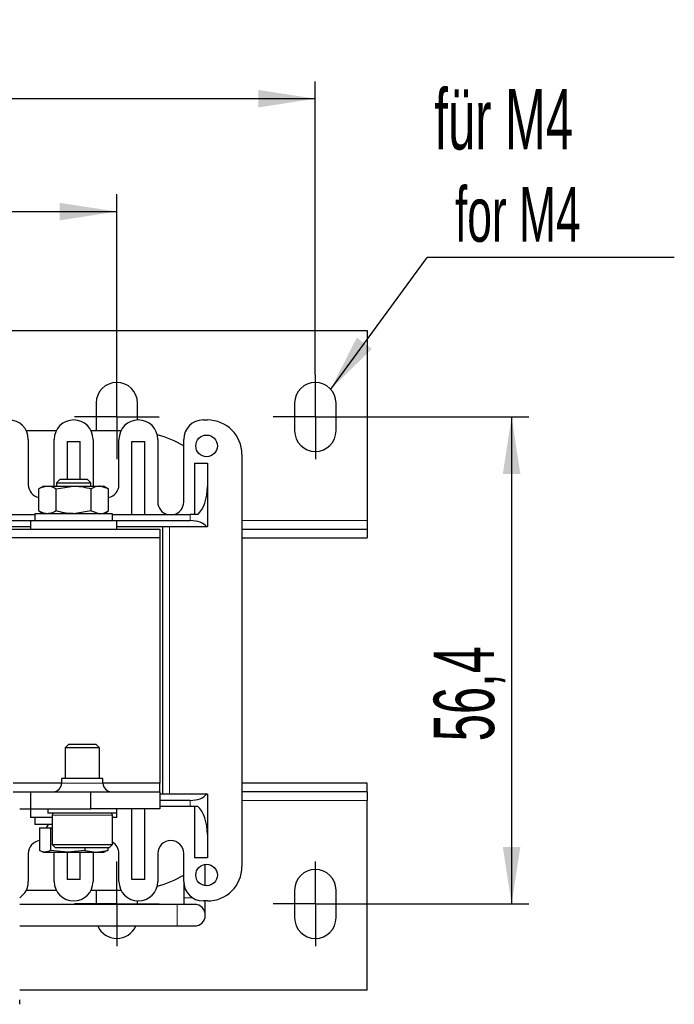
# Model space of a CAD drawing. Header units: millimetres. Extents: x 5 to 418, y 2 to 292.
# Tile 10 of 39: x 116 to 154, y 93 to 151. Entities that reach past the tile are written whole.
import ezdxf

# ---------------------------------------------------------------- set-up
doc = ezdxf.new("R2010")
doc.units = ezdxf.units.MM
doc.layers.add('SLD-0', color=7, linetype='Continuous')
doc.styles.add('SLDTEXTSTYLE0', font='TXT', dxfattribs={"width": 0.605})
doc.dimstyles.new('SLDDIMSTYLE1', dxfattribs={"dimtxt": 3.5, "dimasz": 3.302, "dimexe": 0, "dimexo": 0.0625, "dimgap": 0.875, "dimtad": 1, "dimlfac": 2, "dimrnd": 1e-09, "dimzin": 12, "dimdsep": 46, "dimtxsty": 'SLDTEXTSTYLE0', "dimsah": 1, "dimcen": 0.09, "dimadec": 0, "dimazin": 3, "dimtfac": 1, "dimtofl": 0, "dimtmove": 0, "dimatfit": 3, "dimfxl": 1, "dimfrac": 2, "dimtolj": 1, "dimtzin": 12, "dimarcsym": 0})
doc.dimstyles.new('SLDDIMSTYLE3', dxfattribs={"dimtxt": 0.18, "dimasz": 3.302, "dimexe": 0, "dimexo": 0.0625, "dimgap": 0, "dimtad": 0, "dimtih": 1, "dimtoh": 1, "dimdec": 0, "dimrnd": 1e-09, "dimzin": 0, "dimdsep": 46, "dimtxsty": 'Standard', "dimsah": 1, "dimcen": 0.09, "dimadec": 0, "dimazin": 0, "dimtfac": 3.302, "dimtdec": 0, "dimtofl": 0, "dimtmove": 0, "dimatfit": 3, "dimfxl": 1, "dimfrac": 2, "dimtolj": 1, "dimtzin": 0, "dimarcsym": 0})

# ---------------------------------------------------------------- blocks, each defined once
blk = doc.blocks.new('_D_4')
at = {"layer": 'SLD-0'}
for p, q in [((77.036, 129.959), (77.036, 140.399)), ((122.036, 129.959), (122.036, 140.399)), ((77.036, 139.399), (122.036, 139.399))]:
    blk.add_line(p, q, dxfattribs=at)
for points in [[(77.036, 139.399), (80.338, 138.891), (80.338, 139.907)], [(122.036, 139.399), (118.734, 139.907), (118.734, 138.891)]]:
    blk.add_solid(points, dxfattribs=at)
at = {"layer": 'SLD-0', "insert": (96.863, 143.911), "char_height": 3.5, "attachment_point": 1, "style": 'SLDTEXTSTYLE0'}
blk.add_mtext('90', dxfattribs=at)
blk = doc.blocks.new('_D_5')
at = {"layer": 'SLD-0'}
for p, q in [((65.536, 129.959), (65.536, 146.937)), ((133.536, 129.959), (133.536, 146.937)), ((133.536, 145.937), (65.536, 145.937))]:
    blk.add_line(p, q, dxfattribs=at)
for points in [[(65.536, 145.937), (68.838, 145.429), (68.838, 146.445)], [(133.536, 145.937), (130.234, 146.445), (130.234, 145.429)]]:
    blk.add_solid(points, dxfattribs=at)
at = {"layer": 'SLD-0', "insert": (95.526, 150.449), "char_height": 3.5, "attachment_point": 1, "style": 'SLDTEXTSTYLE0'}
blk.add_mtext('136', dxfattribs=at)
blk = doc.blocks.new('_D_6')
at = {"layer": 'SLD-0'}
for p, q in [((135.986, 127.509), (145.903, 127.509)), ((144.903, 127.509), (144.903, 99.309)), ((135.986, 99.309), (145.903, 99.309))]:
    blk.add_line(p, q, dxfattribs=at)
for points in [[(144.903, 127.509), (144.395, 124.207), (145.411, 124.207)], [(144.903, 99.309), (145.411, 102.611), (144.395, 102.611)]]:
    blk.add_solid(points, dxfattribs=at)
at = {"layer": 'SLD-0', "insert": (140.391, 108.73), "char_height": 3.5, "attachment_point": 1, "rotation": 90, "style": 'SLDTEXTSTYLE0'}
blk.add_mtext('56,4', dxfattribs=at)
blk = doc.blocks.new('SW_NOTE_0_17')
at = {"layer": 'SLD-0', "color": 0}
blk.add_line((14.321, 0), (0, 0), dxfattribs=at)
at = {"layer": 'SLD-0', "color": 0, "attachment_point": 1, "style": 'SLDTEXTSTYLE0'}
for s, insert, char_height in [('für M4', (0.426, 9.752), 3.5), ('for M4', (1.616, 4.087), 3.175)]:
    blk.add_mtext(s, dxfattribs=dict(at, insert=insert, char_height=char_height))
blk = doc.blocks.new('SW_CENTERMARKSYMBOL_2')
at = {"layer": 'SLD-0', "color": 0}
for p, q in [((0, 1.25), (0, 2.45)), ((0, 0), (0, 1.25)), ((-1.25, 0), (-2.45, 0)), ((0, 0), (-1.25, 0)), ((0, 0), (0, -1.25)), ((0, 0), (1.25, 0)), ((1.25, 0), (2.45, 0)), ((0, -1.25), (0, -2.45))]:
    blk.add_line(p, q, dxfattribs=at)
blk = doc.blocks.new('SW_CENTERMARKSYMBOL_3')
at = {"layer": 'SLD-0', "color": 0}
for p, q in [((0, 1.25), (0, 2.45)), ((0, 0), (0, 1.25)), ((-1.25, 0), (-2.45, 0)), ((0, 0), (-1.25, 0)), ((0, 0), (0, -1.25)), ((0, 0), (1.25, 0)), ((1.25, 0), (2.45, 0)), ((0, -1.25), (0, -2.45))]:
    blk.add_line(p, q, dxfattribs=at)
blk = doc.blocks.new('SW_CENTERMARKSYMBOL_4')
at = {"layer": 'SLD-0', "color": 0}
for p, q in [((0, 1.25), (0, 2.45)), ((0, 0), (0, 1.25)), ((-1.25, 0), (-2.45, 0)), ((0, 0), (-1.25, 0)), ((0, 0), (0, -1.25)), ((0, 0), (1.25, 0)), ((1.25, 0), (2.45, 0)), ((0, -1.25), (0, -2.45))]:
    blk.add_line(p, q, dxfattribs=at)
blk = doc.blocks.new('SW_CENTERMARKSYMBOL_5')
at = {"layer": 'SLD-0', "color": 0}
for p, q in [((0, 1.25), (0, 2.45)), ((0, 0), (0, 1.25)), ((-1.25, 0), (-2.45, 0)), ((0, 0), (-1.25, 0)), ((0, 0), (0, -1.25)), ((0, 0), (1.25, 0)), ((1.25, 0), (2.45, 0)), ((0, -1.25), (0, -2.45))]:
    blk.add_line(p, q, dxfattribs=at)

msp = doc.modelspace()

# ---------------------------------------------------------------- linework, layer by layer
at = {"color": 7, "linetype": 'Continuous', "lineweight": 25}
for p, q in [((62.5365, 132.5086), (136.5365, 132.5086)), ((136.5365, 132.5086), (136.5365, 121.5086)), ((120.8365, 128.3086), (120.8365, 126.7086)), ((123.2365, 127.3325), (123.2365, 128.3086)), ((132.3365, 128.3086), (132.3365, 126.7086)), ((134.7365, 126.7086), (134.7365, 128.3086)), ((127.0365, 127.3336), (127.2865, 127.3336)), ((118.5287, 126.7086), (116.7942, 126.7086)), ((122.2787, 126.7086), (120.5442, 126.7086)), ((116.9115, 126.2086), (116.9115, 123.5836)), ((118.4115, 123.5836), (118.4115, 126.2086)), ((119.1615, 126.0836), (119.9115, 126.0836)), ((119.1615, 126.0836), (119.1615, 123.9086)), ((119.9115, 123.9086), (119.9115, 126.0836)), ((120.6615, 126.2086), (120.6615, 123.5836)), ((122.1615, 123.5836), (122.1615, 126.2086)), ((122.9115, 126.0836), (123.6615, 126.0836)), ((122.9115, 121.8586), (122.9115, 126.0836)), ((123.6615, 121.8586), (123.6615, 126.0836)), ((124.4115, 126.2086), (124.4115, 122.5836)), ((125.9115, 122.5836), (125.9115, 126.2086)), ((129.2865, 125.3336), (129.2865, 101.4836)), ((126.5365, 124.8336), (126.5365, 121.8586)), ((126.5365, 124.8336), (127.2865, 124.8336)), ((127.2865, 124.8336), (127.2865, 123.4814)), ((118.7512, 123.9086), (118.5365, 123.6939)), ((118.7512, 123.9086), (120.3217, 123.9086)), ((120.5365, 123.6939), (120.3217, 123.9086)), ((117.7865, 123.5086), (117.5157, 123.3523)), ((117.5157, 122.0649), (117.5157, 123.3523)), ((117.7865, 123.5086), (118.0209, 123.5086)), ((118.0209, 123.5086), (119.5365, 123.5086)), ((118.4077, 123.5086), (118.4115, 123.5836)), ((118.5261, 123.3523), (119.5365, 123.5086)), ((118.5261, 122.0649), (118.5261, 123.3523)), ((118.5365, 123.6939), (118.5365, 123.5086)), ((118.5365, 123.6939), (120.5365, 123.6939)), ((119.5365, 123.5086), (121.052, 123.5086)), ((120.5365, 123.5086), (120.5365, 123.6939)), ((120.5468, 122.0649), (120.5468, 123.3523)), ((120.6615, 123.5836), (120.6652, 123.5086)), ((121.5572, 123.3523), (121.052, 123.5086)), ((121.052, 123.5086), (121.2865, 123.5086)), ((121.5572, 123.3523), (121.2865, 123.5086)), ((121.5572, 122.0649), (121.5572, 123.3523)), ((127.2865, 123.4814), (127.2865, 121.1586)), ((117.5157, 122.0649), (117.7865, 121.9086)), ((120.5468, 122.0649), (119.5365, 121.9086)), ((120.5468, 122.0649), (121.052, 121.9086)), ((121.2865, 121.9086), (121.5572, 122.0649)), ((112.7865, 121.8586), (117.2865, 121.8586)), ((112.7865, 121.5086), (117.0365, 121.5086)), ((117.0365, 121.5086), (117.0365, 121.0086)), ((117.0365, 121.5086), (122.0365, 121.5086)), ((117.2865, 121.9086), (117.2865, 121.5086)), ((121.7865, 121.9086), (117.2865, 121.9086)), ((121.7865, 121.5086), (121.7865, 121.9086)), ((121.7865, 121.8586), (126.2865, 121.8586)), ((122.0365, 121.0086), (122.0365, 121.5086)), ((122.0365, 121.5086), (126.2865, 121.5086)), ((126.7223, 121.8586), (126.2865, 121.8586)), ((136.5365, 121.5086), (136.5365, 121.0086)), ((111.8497, 121.1586), (117.0365, 121.1586)), ((114.5365, 121.0086), (124.5365, 121.0086)), ((122.0365, 121.1586), (127.2232, 121.1586)), ((124.5365, 121.0086), (124.5365, 120.5086)), ((124.6865, 121.1586), (124.6865, 105.6586)), ((127.2232, 121.1586), (127.2865, 121.1586)), ((129.2865, 121.0086), (136.5365, 121.0086)), ((136.5365, 121.0086), (136.5365, 120.5086)), ((124.5365, 120.5086), (74.5365, 120.5086)), ((124.5365, 120.5086), (124.5365, 106.3086)), ((129.2865, 120.5086), (136.5365, 120.5086)), ((119.2512, 108.5586), (119.0365, 108.3439)), ((119.0365, 108.3439), (119.0365, 106.5836)), ((121.0363, 108.3439), (119.0365, 108.3439)), ((119.2512, 108.5586), (120.8216, 108.5586)), ((121.0365, 108.3439), (120.8217, 108.5586)), ((121.0365, 106.5836), (121.0365, 108.3439)), ((118.8415, 106.3086), (116.0365, 106.3086)), ((118.8415, 106.5836), (118.8415, 106.3086)), ((121.2315, 106.5836), (118.8415, 106.5836)), ((121.2315, 106.3086), (121.2315, 106.5836)), ((124.5365, 106.3086), (121.2315, 106.3086)), ((124.5365, 105.8086), (124.5365, 106.3086)), ((136.5365, 106.3086), (129.2865, 106.3086)), ((136.5365, 105.8086), (136.5365, 106.3086)), ((116.0365, 105.8086), (117.0365, 105.8086)), ((117.0365, 105.8086), (117.0365, 104.8086)), ((117.0365, 105.8086), (120.5365, 105.8086)), ((120.5365, 104.8086), (120.5365, 105.8086)), ((120.5365, 105.8086), (124.5365, 105.8086)), ((124.5365, 105.8086), (124.5365, 104.8086)), ((127.2232, 105.6586), (124.5365, 105.6586)), ((127.2865, 105.6586), (127.2232, 105.6586)), ((127.2865, 105.6586), (127.2865, 103.3359)), ((136.5365, 105.8086), (129.2865, 105.8086)), ((136.5365, 105.8086), (136.5365, 105.3086)), ((126.2865, 105.3086), (124.5365, 105.3086)), ((126.2865, 104.9586), (124.5365, 104.9586)), ((126.7223, 104.9586), (126.2865, 104.9586)), ((126.5365, 104.9586), (126.5365, 101.9836)), ((136.5365, 94.3086), (136.5365, 105.3086)), ((116.4115, 104.8086), (117.0365, 104.8086)), ((117.0365, 104.8086), (117.0365, 104.3086)), ((117.0365, 104.8086), (120.5365, 104.8086)), ((118.0365, 104.8086), (118.0365, 104.5586)), ((122.0365, 104.5586), (118.0365, 104.5586)), ((118.2865, 104.4586), (118.2865, 102.7586)), ((124.5365, 104.8086), (120.5365, 104.8086)), ((121.7865, 102.7586), (121.7865, 104.4586)), ((122.0365, 104.5586), (122.0365, 104.8086)), ((122.0365, 104.3086), (122.0365, 104.5586)), ((122.9115, 100.7336), (122.9115, 104.8086)), ((123.6615, 100.7336), (123.6615, 104.8086)), ((118.2865, 104.3086), (117.0365, 104.3086)), ((117.2865, 104.3086), (117.2865, 103.9086)), ((118.2865, 103.9086), (117.2865, 103.9086)), ((118.0665, 103.9086), (117.951, 103.7086)), ((122.0365, 104.3086), (121.7865, 104.3086)), ((117.5551, 103.7086), (117.5551, 102.4072)), ((117.5551, 103.7086), (118.2021, 103.7086)), ((118.2021, 103.7086), (118.2021, 102.4072)), ((118.2021, 103.7086), (118.2865, 103.7086)), ((127.2865, 103.3359), (127.2865, 101.9836)), ((118.2865, 102.7586), (118.4865, 102.5586)), ((118.2865, 102.7586), (121.7863, 102.7586)), ((121.5865, 102.5586), (121.7865, 102.7586)), ((116.9115, 102.2336), (116.9115, 100.6086)), ((117.6892, 102.344), (117.7865, 102.3086)), ((117.7865, 102.3086), (117.8786, 102.3086)), ((117.8786, 102.3086), (119.1927, 102.3086)), ((119.1927, 102.3086), (118.2021, 102.4072)), ((118.4115, 102.2336), (118.4077, 102.3086)), ((118.4115, 100.6086), (118.4115, 102.2336)), ((121.5863, 102.5586), (118.4865, 102.5586)), ((119.1615, 102.3086), (119.1615, 100.7336)), ((120.1834, 102.4072), (119.1927, 102.3086)), ((119.1927, 102.3086), (120.8506, 102.3086)), ((119.9115, 100.7336), (119.9115, 102.3086)), ((120.1834, 102.5586), (120.1834, 102.4072)), ((120.1834, 102.4072), (120.8506, 102.3086)), ((120.6652, 102.3086), (120.6615, 102.2336)), ((120.6615, 102.2336), (120.6615, 100.6086)), ((120.8506, 102.3086), (121.5178, 102.4072)), ((120.8506, 102.3086), (121.2865, 102.3086)), ((121.2865, 102.3086), (121.3837, 102.344)), ((121.5178, 102.5586), (121.5178, 102.4072)), ((122.1615, 100.6086), (122.1615, 102.2336)), ((124.4115, 102.2336), (124.4115, 100.6086)), ((125.9115, 100.6086), (125.9115, 102.2336)), ((127.2865, 101.9836), (126.5365, 101.9836)), ((127.1615, 100.3632), (127.1615, 101.6041)), ((119.9115, 100.7336), (119.1615, 100.7336)), ((123.6615, 100.7336), (122.9115, 100.7336)), ((125.9115, 100.6086), (125.9115, 99.6586)), ((116.7942, 100.1086), (118.5287, 100.1086)), ((120.5442, 100.1086), (122.2787, 100.1086)), ((120.8365, 100.1086), (120.8365, 99.2836)), ((132.3365, 100.1086), (132.3365, 98.5086)), ((134.7365, 98.5086), (134.7365, 100.1086)), ((125.5365, 99.2836), (116.4115, 99.2836)), ((123.2365, 99.2836), (123.2365, 99.4847)), ((126.5365, 99.2836), (125.5365, 99.2836)), ((125.9115, 99.6586), (125.9115, 99.2836)), ((127.2865, 99.4836), (127.0365, 99.4836)), ((127.1615, 98.6586), (127.1615, 99.4836)), ((116.4115, 98.0336), (125.5365, 98.0336)), ((125.5365, 98.0336), (126.5365, 98.0336)), ((136.5365, 94.3086), (116.4115, 94.3086))]:
    msp.add_line(p, q, dxfattribs=at)
at = {"color": 7, "linetype": 'Continuous', "lineweight": 18}
for p, q in [((126.2865, 121.5086), (126.2865, 121.8586)), ((129.2865, 121.5086), (136.5365, 121.5086)), ((125.0865, 105.6586), (125.0865, 121.1586)), ((121.2315, 106.3086), (118.8415, 106.3086)), ((126.2865, 105.3086), (126.2865, 104.9586)), ((136.5365, 105.3086), (129.2865, 105.3086)), ((121.7863, 104.4586), (118.2865, 104.4586)), ((125.5365, 98.0336), (125.5365, 99.2836)), ((126.4339, 99.6586), (125.9115, 99.6586))]:
    msp.add_line(p, q, dxfattribs=at)
at = {"color": 7, "linetype": 'Continuous', "lineweight": 25}
for centre in [(127.2365, 125.8336), (127.2365, 100.9836)]:
    msp.add_circle(centre, 0.625, dxfattribs=at)
for centre, radius, start, end in [((122.0365, 128.3086), 1.2, 0, 180), ((133.5365, 128.3086), 1.2, 0, 180), ((115.7865, 126.2086), 1.125, 0, 180), ((119.5365, 126.2086), 1.125, 0, 180), ((123.2865, 126.2086), 1.125, 0, 180), ((127.0365, 126.2086), 1.125, 90, 180), ((127.2865, 125.3336), 2, 0, 90), ((133.5365, 126.7086), 1.2, 180, 0), ((122.6615, 120.2086), 6.5, 60, 74.68003), ((117.6615, 123.5836), 0.75, 180, 258.79609), ((121.4115, 123.5836), 0.75, 281.20391, 0), ((125.1615, 122.5836), 0.75, 180, 255.16489), ((125.1615, 122.5836), 0.75, 284.83511, 0), ((118.3415, 106.3086), 0.5, 270, 0), ((121.7315, 106.3086), 0.5, 180, 270), ((118.3865, 104.4586), 0.1, 90, 180), ((121.6865, 104.4586), 0.1, 0, 90), ((117.6615, 102.2336), 0.75, 98.15336, 180), ((121.4115, 102.2336), 0.75, 0, 60), ((125.1615, 102.2336), 0.75, 0, 180), ((127.2865, 101.4836), 2, 270, 0), ((122.6615, 106.6086), 6.5, 285.31997, 300), ((133.5365, 100.1086), 1.2, 0, 180), ((115.7865, 100.6086), 1.125, 303.74899, 0), ((119.5365, 100.6086), 1.125, 180, 0), ((123.2865, 100.6086), 1.125, 180, 0), ((127.0365, 100.6086), 1.125, 180, 270), ((126.5365, 98.6586), 0.625, 270, 90), ((133.5365, 98.5086), 1.2, 180, 0), ((122.0365, 98.5086), 1.2, 203.31796, 336.68204)]:
    msp.add_arc(centre, radius, start, end, dxfattribs=at)
for centre, major_axis, ratio, start_param, end_param in [((126.2865, 123.4814), (0, 1.803), 0.5546218, 3.5926195, 4.712389), ((126.2865, 120.9702), (1, 0), 0.5384615, 0.3575711, 1.5707963), ((126.2865, 105.8471), (1, 0), 0.5384615, 4.712389, 5.9256142), ((126.2865, 103.3359), (0, 1.803), 0.5546218, 4.712389, 5.8321585)]:
    msp.add_ellipse(centre, major_axis=major_axis, ratio=ratio, start_param=start_param, end_param=end_param, dxfattribs=at)
for points, knots in [([(117.5157, 123.3523), (117.5465, 123.3697), (117.7109, 123.4621), (117.8819, 123.4878), (118.0209, 123.5086)], [0, 0, 0, 0, 0.1873629, 1, 1, 1, 1]), ([(118.0209, 123.5086), (118.0574, 123.5072), (118.2283, 123.5003), (118.395, 123.4175), (118.5261, 123.3523)], [0, 0, 0, 0, 0.213336, 1, 1, 1, 1]), ([(119.5365, 123.5086), (119.5604, 123.5085), (119.9016, 123.5063), (120.2359, 123.4265), (120.5468, 123.3523)], [0, 0, 0, 0, 0.0701742, 1, 1, 1, 1]), ([(121.052, 123.5086), (121.04, 123.5085), (120.8694, 123.5063), (120.7023, 123.4265), (120.5468, 123.3523)], [0, 0, 0, 0, 0.0701742, 1, 1, 1, 1]), ([(118.0209, 121.9086), (117.8819, 121.9295), (117.7109, 121.9551), (117.5465, 122.0476), (117.5157, 122.0649)], [0, 0, 0, 0, 0.8126371, 1, 1, 1, 1]), ([(118.5261, 122.0649), (118.395, 121.9998), (118.2283, 121.9169), (118.0574, 121.9101), (118.0209, 121.9086)], [0, 0, 0, 0, 0.786664, 1, 1, 1, 1]), ([(119.5365, 121.9086), (119.5125, 121.9088), (119.1713, 121.911), (118.837, 121.9908), (118.5261, 122.0649)], [0, 0, 0, 0, 0.0701742, 1, 1, 1, 1]), ([(121.052, 121.9086), (121.064, 121.9088), (121.2346, 121.911), (121.4017, 121.9908), (121.5572, 122.0649)], [0, 0, 0, 0, 0.07017422, 1, 1, 1, 1]), ([(117.8786, 102.3086), (117.7967, 102.3197), (117.6882, 102.3343), (117.5814, 102.3928), (117.5551, 102.4072)], [0, 0, 0, 0, 0.754038, 1, 1, 1, 1]), ([(118.2021, 102.4072), (118.1987, 102.4053), (118.0921, 102.345), (117.9837, 102.3265), (117.8786, 102.3086)], [0, 0, 0, 0, 0.0311177, 1, 1, 1, 1]), ([(121.5178, 102.4072), (121.5145, 102.4053), (121.4692, 102.3794), (121.4231, 102.3713), (121.3805, 102.3638)], [0, 0, 0, 0, 0.073243, 1, 1, 1, 1]), ([(116.4115, 93.5005), (116.4115, 93.4998), (116.4115, 93.4978), (116.4115, 93.5192), (116.4115, 93.5636), (116.4115, 93.6323), (116.4115, 93.7053), (116.4115, 93.7473), (116.4115, 93.7622)], [0, 0, 0, 0, 0.1231736, 0.3778193, 0.5781562, 0.780666, 0.922277, 1, 1, 1, 1])]:
    msp.add_open_spline(points, degree=3, knots=knots, dxfattribs=at)

# ---------------------------------------------------------------- block references
at = {"layer": 'SLD-0'}
for name, p in [('SW_NOTE_0_17', (140.0076, 136.7433)), ('SW_CENTERMARKSYMBOL_2', (122.0365, 127.5086)), ('SW_CENTERMARKSYMBOL_3', (133.5365, 127.5086)), ('SW_CENTERMARKSYMBOL_5', (122.0365, 99.3086)), ('SW_CENTERMARKSYMBOL_4', (133.5365, 99.3086))]:
    msp.add_blockref(name, p, dxfattribs=at)

# ---------------------------------------------------------------- dimensions: what is measured, and where the dimension line sits
for base, p1, p2, picture, middle in [((65.5365, 145.9373), (133.5365, 129.9586), (65.5365, 129.9586), '_D_5', (99.5365, 145.9373)), ((122.0365, 139.3994), (77.0365, 129.9586), (122.0365, 129.9586), '_D_4', (99.5365, 139.3994))]:
    dim = msp.add_linear_dim(base=base, p1=p1, p2=p2, dimstyle='SLDDIMSTYLE1', dxfattribs=at)
    dim.commit()
    dim.dimension.update_dxf_attribs({"geometry": picture, "text_midpoint": middle, "dimtype": 160})
dim = msp.add_linear_dim(base=(144.903, 99.3086), p1=(135.9865, 127.5086), p2=(135.9865, 99.3086), angle=90, dimstyle='SLDDIMSTYLE1', dxfattribs=at)
dim.commit()
dim.dimension.update_dxf_attribs({"geometry": '_D_6', "text_midpoint": (144.903, 113.4086), "dimtype": 160})

# ---------------------------------------------------------------- leaders
msp.add_leader([(134.4246, 129.1156), (140.0076, 136.7433)], dimstyle='SLDDIMSTYLE3', dxfattribs=at)

doc.saveas('drawing.dxf')
